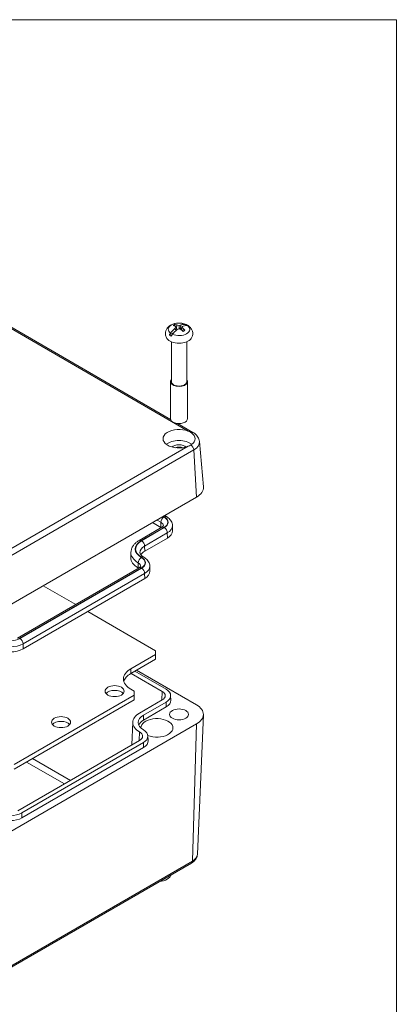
# Model space of a CAD drawing. Header units: millimetres. Extents: x 22 to 1013, y 22 to 778.
# Tile 8 of 8: x 882 to 1002, y 454 to 767. Entities that reach past the tile are written whole.
import ezdxf

# ---------------------------------------------------------------- set-up
doc = ezdxf.new("R2010")
doc.units = ezdxf.units.MM
doc.header["$LTSCALE"] = 3.703704
for name, color, linetype, lineweight in [('Sketch Geometry (ANSI)', 7, 'Continuous', 9), ('Visible (ANSI)', 7, 'Continuous', 9), ('Visible Narrow (ANSI)', 7, 'Continuous', 9)]:
    doc.layers.add(name, color=color, linetype=linetype, lineweight=lineweight)

# ---------------------------------------------------------------- blocks, each defined once
blk = doc.blocks.new('Borders Default Border')
at = {"layer": 'Sketch Geometry (ANSI)', "flags": 128}
blk.add_lwpolyline([(8.89, 8.89), (8.89, 207.01), (270.51, 207.01), (270.51, 8.89), (8.89, 8.89)], dxfattribs=at)

msp = doc.modelspace()

# ---------------------------------------------------------------- linework, layer by layer
at = {"layer": 'Visible (ANSI)'}
for p, q in [((803.0585, 713.3385), (930.193, 639.9374)), ((931.547, 668.7261), (931.9357, 668.1615)), ((931.9777, 669.2195), (932.1356, 668.3344)), ((932.1724, 669.8957), (932.0677, 668.7152)), ((932.8725, 669.7362), (932.8725, 668.7029)), ((933.082, 668.6162), (933.5727, 669.8957)), ((933.7261, 668.9881), (933.082, 668.6162)), ((933.6671, 668.8317), (933.082, 668.6162)), ((933.7674, 669.2195), (933.6097, 668.3357)), ((933.7018, 668.8518), (933.6671, 668.8317)), ((933.6671, 668.8317), (933.6774, 668.7152)), ((934.1981, 668.7261), (934.1071, 667.9122)), ((935.3291, 669.9136), (934.967, 669.7045)), ((931.4035, 667.6471), (929.7906, 666.716)), ((930.4281, 664.535), (930.4281, 651.9328)), ((935.317, 664.535), (935.317, 651.9328)), ((930.1503, 651.9328), (930.1503, 640.2146)), ((935.5948, 651.9328), (935.5948, 640.2146)), ((932.3924, 638.6675), (937.2778, 635.847)), ((939.3628, 632.946), (940.5983, 618.5379)), ((938.4377, 615.3023), (870.0186, 575.8005)), ((928.8615, 609.1384), (928.3115, 609.456)), ((920.188, 601.5783), (927.39, 605.7364)), ((927.0782, 605.7193), (924.4588, 607.2316)), ((930.7928, 606.2705), (930.8272, 604.6634)), ((921.9713, 598.1592), (929.1733, 602.3173)), ((917.5789, 597.7819), (917.5445, 596.1747)), ((923.5908, 593.4183), (923.6252, 591.8111)), ((881.559, 570.5817), (920.188, 592.8841)), ((883.3423, 567.1625), (921.9713, 589.465)), ((889.757, 587.1965), (900.0469, 581.2557)), ((903.8996, 579.0313), (925.4167, 566.6084)), ((925.4167, 565.4082), (917.5756, 560.8812)), ((925.4167, 566.6084), (925.4167, 565.4082)), ((925.4167, 565.4082), (925.4167, 563.8962)), ((917.5756, 559.3691), (925.4167, 563.8962)), ((917.6314, 559.4014), (927.5168, 553.694)), ((918.8494, 560.1046), (928.7348, 554.3973)), ((938.4377, 549.4151), (919.3862, 560.4145)), ((917.5756, 554.3522), (918.615, 553.7521)), ((918.615, 553.7521), (918.615, 552.552)), ((918.615, 552.552), (880.4822, 530.536)), ((880.4822, 529.0239), (918.615, 551.0399)), ((918.615, 552.552), (918.615, 551.0399)), ((927.5168, 550.9952), (920.3148, 546.8371)), ((928.7348, 550.292), (921.5328, 546.1339)), ((930.2059, 552.4163), (930.2705, 550.9052)), ((928.7805, 548.7535), (921.5785, 544.5955)), ((870.0186, 503.8651), (938.4377, 543.3669)), ((918.1664, 543.9441), (917.8575, 536.7242)), ((938.7124, 502.0459), (940.6051, 546.2854)), ((920.3148, 538.1429), (881.6858, 515.8405)), ((921.5328, 537.4397), (882.9038, 515.1373)), ((923.0039, 539.564), (923.0685, 538.0529)), ((921.5785, 535.9013), (882.9495, 513.5988)), ((868.3928, 459.775), (936.812, 499.2768))]:
    msp.add_line(p, q, dxfattribs=at)
for centre, major_axis, ratio, start_param, end_param in [((932.5598, 663.9459), (3.3626, 5.8241), 0.57735027, 1.00004184, 1.31208293), ((933.1853, 663.5848), (-3.3626, -5.8241), 0.57735027, 4.14163449, 4.45367559), ((932.8725, 668.9477), (-2.2666, 0), 0.57735027, 5.31376319, 5.68181109), ((933.1265, 663.948), (-3.9292, 5.4638), 0.50268549, 5.65821582, 5.78120623), ((932.9272, 663.792), (-2.9518, 6.0585), 0.3654845, 5.61622094, 5.73935271), ((932.9272, 663.7517), (1.6308, 6.5391), 0.5062071, 0.71799575, 0.84112752), ((932.6186, 663.6547), (-2.6875, 6.17), 0.64340809, 5.78129716, 5.90428757), ((932.8377, 663.7403), (3.9329, -5.4727), 0.75359163, 2.37381256, 2.49694433), ((932.8377, 663.8034), (-4.9691, -4.5527), 0.61286903, 4.19463379, 4.31776557), ((932.9074, 663.7403), (3.9329, 5.4727), 0.75359163, 0.64464832, 0.7677801), ((932.9074, 663.8034), (-4.9691, 4.5527), 0.61286903, 5.10701239, 5.23014417), ((932.5598, 663.9459), (3.3626, 5.8241), 0.57735027, 0.25871339, 0.57075449), ((933.1265, 663.948), (-3.9292, 5.4638), 0.50268549, 5.10624928, 5.22923969), ((932.8179, 663.792), (-2.9518, -6.0585), 0.3654845, 3.68542525, 3.80855702), ((932.8179, 663.7517), (1.6308, -6.5391), 0.5062071, 2.30046513, 2.42359691), ((932.8725, 668.9477), (2.2666, 0), 0.57735027, 5.31376319, 5.68181109), ((933.1853, 663.5848), (3.3626, 5.8241), 0.57735027, 0.25871339, 0.57075449), ((932.6186, 663.6547), (2.6875, -6.17), 0.64340809, 2.08773797, 2.21072837), ((932.8725, 668.1342), (3.9412, 0), 0.57735027, 0.72135187, 0.89784338), ((932.8725, 666.471), (4.1497, 0), 0.57735027, 3.50385933, 5.92091863), ((932.8725, 668.1342), (-3.9412, 0), 0.57735027, 0.67295295, 0.89784338), ((932.8725, 651.9328), (2.7222, 0), 0.57735027, 2.68590629, 6.73887168), ((932.8725, 651.9328), (2.4444, 0), 0.57735027, 3.14159263, 6.28318531), ((932.8725, 640.2146), (2.7222, 0), 0.57735027, 3.14159265, 6.28318531), ((932.8725, 633.8247), (-5.0926, 0), 0.57735027, 4.10017302, 8.46619759), ((932.8725, 633.8247), (5.0926, 0), 0.57735027, 5.94561078, 6.62075983), ((932.8725, 630.4227), (-4.9471, 0), 0.57735027, 3.74855033, 5.67606826), ((932.8725, 630.4227), (2.5926, 0), 0.57735027, 0.53239888, 2.60919378), ((932.8725, 629.6666), (-2.5926, 0), 0.57735027, 4.20593621, 5.21884175), ((933.1999, 618.3264), (7.4074, 0), 0.57735027, 5.49778714, 6.3326512), ((925.1795, 604.6231), (-2.6852, 0), 0.57735027, 3.85258986, 3.92699082), ((925.1795, 604.6231), (5.6481, 0), 0.57735027, 5.49778714, 6.29552822), ((925.5069, 596.1179), (-5, 0), 0.57735027, 5.49778714, 5.96493923), ((925.5069, 596.1179), (-7.963, 0), 0.57735027, 6.2708424, 7.06858347), ((917.9775, 591.7708), (-2.6852, 0), 0.57735027, 3.85258986, 3.92699082), ((917.9775, 591.7708), (5.6481, 0), 0.57735027, 5.49778714, 6.29552822), ((879.3485, 569.4684), (5.6481, 0), 0.57735027, 3.92699082, 5.49778714), ((923.2298, 557.6167), (-7.9963, 0), 0.57735027, 5.49778714, 7.06858347), ((923.2298, 556.1047), (-7.9963, 0), 0.57735027, 5.49778714, 6.11868649), ((912.4203, 552.2641), (-3.0221, 0), 0.57735027, 3.58973214, 5.83504582), ((925.1795, 552.3446), (3.3054, 0), 0.57735027, 5.49778714, 7.06858347), ((925.1795, 552.3446), (5.0279, 0), 0.57735027, 5.49778714, 7.06858347), ((925.1795, 550.8326), (5.0926, 0), 0.57735027, 5.49778714, 6.30788053), ((925.5069, 543.8394), (-7.3427, 0), 0.57735027, 5.49778714, 7.06858347), ((933.1999, 546.391), (7.4074, 0), 0.57735027, 5.49778714, 7.06858347), ((895.391, 542.4323), (-3.0221, 0), 0.57735027, 3.58973214, 5.83504582), ((925.5069, 543.8394), (-5.6202, 0), 0.57735027, 5.49778714, 7.06858347), ((925.5069, 542.3274), (-5.5556, 0), 0.57735027, 5.49778714, 6.07072468), ((925.8342, 542.1384), (-5.0926, 0), 0.57735027, 0.97886109, 6.28981297), ((917.9775, 539.4924), (3.3054, 0), 0.57735027, 5.49778714, 7.06858347), ((917.9775, 539.4924), (5.0279, 0), 0.57735027, 5.49778714, 7.06858347), ((917.9775, 537.9803), (5.0926, 0), 0.57735027, 5.49778714, 6.30788053), ((879.3485, 515.6779), (-5.0926, 0), 0.57735027, 0.78539816, 2.35619449), ((879.3485, 517.1899), (-5.0279, 0), 0.57735027, 0.78539816, 2.35619449), ((925.8342, 496.0215), (4.6215, 0), 0.57735027, 4.88306557, 6.11250871)]:
    msp.add_ellipse(centre, major_axis=major_axis, ratio=ratio, start_param=start_param, end_param=end_param, dxfattribs=at)
for centre, major_axis in [((912.4203, 553.7761), (3.0221, 0)), ((932.8725, 546.391), (3.0093, 0)), ((895.391, 543.9443), (3.0221, 0))]:
    msp.add_ellipse(centre, major_axis=major_axis, ratio=0.57735027, dxfattribs=at)
for points, knots in [([(928.9922, 665.6219), (928.7972, 665.919), (928.6425, 666.2723), (928.5094, 666.9707), (928.5053, 667.3023), (928.6102, 667.9315), (928.7169, 668.2275), (929.0189, 668.7903), (929.2234, 669.046), (929.7322, 669.539), (930.0483, 669.7515), (930.7892, 670.1319), (931.2233, 670.2751), (932.1313, 670.4618), (932.6063, 670.5), (933.5482, 670.4682), (934.0148, 670.3994), (934.7062, 670.204), (934.9419, 670.1194), (935.1716, 670.0152)], [1.99392781, 1.99392781, 1.99392781, 1.99392781, 2.24661519, 2.24661519, 2.45217429, 2.45217429, 2.65658664, 2.65658664, 2.89352062, 2.89352062, 3.20008934, 3.20008934, 3.58484148, 3.58484148, 3.98529994, 3.98529994, 4.38229164, 4.38229164, 4.59322806, 4.59322806, 4.59322806, 4.59322806]), ([(934.9502, 670.0729), (935.052, 670.0633), (935.1485, 670.0318), (935.2607, 669.9674), (935.2958, 669.9427), (935.3291, 669.9136)], [1.0427797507, 1.0427797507, 1.0427797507, 1.0427797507, 1.0925997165, 1.0925997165, 1.1153664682, 1.1153664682, 1.1153664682, 1.1153664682]), ([(935.9087, 669.5891), (935.8896, 669.6029), (935.8703, 669.6154), (935.7739, 669.6707), (935.6774, 669.7022), (935.5756, 669.7118)], [0.1398251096, 0.1398251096, 0.1398251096, 0.1398251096, 0.15235725, 0.15235725, 0.2021772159, 0.2021772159, 0.2021772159, 0.2021772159]), ([(935.9087, 669.5891), (936.1172, 669.4375), (936.3169, 669.2606), (936.6807, 668.8414), (936.8448, 668.598), (937.0979, 668.0435), (937.1852, 667.7317), (937.2417, 667.0942), (937.2127, 666.7715), (937.0534, 666.1653), (936.9225, 665.8842), (936.7605, 665.6336), (936.7567, 665.6278), (936.7529, 665.6219)], [4.82670931, 4.82670931, 4.82670931, 4.82670931, 5.03337821, 5.03337821, 5.24004711, 5.24004711, 5.44671601, 5.44671601, 5.64841337, 5.64841337, 5.85508228, 5.85508228, 5.86005382, 5.86005382, 5.86005382, 5.86005382]), ([(929.7906, 666.716), (929.8239, 666.7835), (929.859, 666.8487), (929.9712, 667.0427), (930.0677, 667.1857), (930.1695, 667.3127)], [0.1295904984, 0.1295904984, 0.1295904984, 0.1295904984, 0.15235725, 0.15235725, 0.2021772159, 0.2021772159, 0.2021772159, 0.2021772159]), ([(930.7949, 666.9516), (930.6931, 666.8246), (930.5966, 666.6816), (930.4844, 666.4877), (930.4493, 666.4224), (930.416, 666.3549)], [1.0427797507, 1.0427797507, 1.0427797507, 1.0427797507, 1.0925997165, 1.0925997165, 1.1153664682, 1.1153664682, 1.1153664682, 1.1153664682]), ([(935.7992, 636.2309), (936.0468, 636.1305), (936.2753, 636.0165), (936.5272, 635.871), (936.5806, 635.8389), (936.6335, 635.8056)], [0.375289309, 0.375289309, 0.375289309, 0.375289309, 0.466112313, 0.466112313, 0.490708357, 0.490708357, 0.490708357, 0.490708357]), ([(936.6335, 635.8056), (937.0289, 635.5567), (937.3465, 635.2694), (937.6101, 634.9047), (937.6453, 634.8519), (937.6777, 634.7985)], [-0.816281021, -0.816281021, -0.816281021, -0.816281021, -0.626285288, -0.626285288, -0.594484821, -0.594484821, -0.594484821, -0.594484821]), ([(937.2778, 635.847), (937.4949, 635.7216), (937.7017, 635.5838), (938.0904, 635.2813), (938.2723, 635.1165), (938.6047, 634.7576), (938.7553, 634.5633), (939.0149, 634.1447), (939.1239, 633.9201), (939.2872, 633.4469), (939.3412, 633.1984), (939.3628, 632.946)], [1.570796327, 1.570796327, 1.570796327, 1.570796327, 1.717982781, 1.717982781, 1.865169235, 1.865169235, 2.012355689, 2.012355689, 2.159542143, 2.159542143, 2.306728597, 2.306728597, 2.306728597, 2.306728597]), ([(936.6335, 631.8409), (936.5806, 631.8073), (936.5272, 631.775), (936.2753, 631.6296), (936.0468, 631.5189), (935.7992, 631.4185)], [0.441516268, 0.441516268, 0.441516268, 0.441516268, 0.466112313, 0.466112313, 0.556935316, 0.556935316, 0.556935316, 0.556935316]), ([(937.6777, 632.8509), (937.673, 632.8432), (937.6683, 632.8355), (937.436, 632.4634), (937.0859, 632.1282), (936.6335, 631.8409)], [-0.222018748, -0.222018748, -0.222018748, -0.222018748, -0.217431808, -0.217431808, -0.000026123, -0.000026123, -0.000026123, -0.000026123]), ([(930.7928, 606.2705), (930.7875, 606.5202), (930.7482, 606.7685), (930.61, 607.242), (930.5115, 607.467), (930.2706, 607.8846), (930.1283, 608.0774), (929.8124, 608.431), (929.6386, 608.5921), (929.2671, 608.8858), (929.0692, 609.0185), (928.8615, 609.1384)], [0.797741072, 0.797741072, 0.797741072, 0.797741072, 0.952352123, 0.952352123, 1.106963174, 1.106963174, 1.261574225, 1.261574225, 1.416185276, 1.416185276, 1.570796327, 1.570796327, 1.570796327, 1.570796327]), ([(927.39, 605.7364), (927.486, 605.7918), (927.5683, 605.848), (927.7033, 605.9548), (927.756, 606.0053), (927.8338, 606.0923), (927.8589, 606.1287), (927.8894, 606.1817), (927.8951, 606.198), (927.8988, 606.2107), (927.8989, 606.2123), (927.8989, 606.2123)], [0, 0, 0, 0, 0.154611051, 0.154611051, 0.309222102, 0.309222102, 0.463833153, 0.463833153, 0.618444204, 0.618444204, 0.716564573, 0.716564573, 0.716564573, 0.716564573]), ([(917.5789, 597.7819), (917.5857, 598.1003), (917.6357, 598.4175), (917.8135, 599.0269), (917.941, 599.3189), (918.2573, 599.8672), (918.446, 600.1236), (918.8713, 600.5997), (919.108, 600.8195), (919.6203, 601.2245), (919.896, 601.4097), (920.188, 601.5783)], [2.368537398, 2.368537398, 2.368537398, 2.368537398, 2.523148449, 2.523148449, 2.6777595, 2.6777595, 2.832370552, 2.832370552, 2.986981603, 2.986981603, 3.141592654, 3.141592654, 3.141592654, 3.141592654]), ([(921.6595, 596.2862), (921.4791, 596.3903), (921.319, 596.499), (921.0433, 596.717), (920.9277, 596.8263), (920.7406, 597.0358), (920.669, 597.1358), (920.5631, 597.3195), (920.5285, 597.4028), (920.4843, 597.5542), (920.4743, 597.6223), (920.4729, 597.6895)], [1.570796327, 1.570796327, 1.570796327, 1.570796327, 1.725407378, 1.725407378, 1.880018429, 1.880018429, 2.03462948, 2.03462948, 2.189240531, 2.189240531, 2.343851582, 2.343851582, 2.343851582, 2.343851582]), ([(920.188, 592.8841), (920.284, 592.9396), (920.3663, 592.9958), (920.5013, 593.1025), (920.554, 593.153), (920.6318, 593.2401), (920.6568, 593.2765), (920.6874, 593.3294), (920.6931, 593.3457), (920.6968, 593.3584), (920.6969, 593.36), (920.6969, 593.36)], [0, 0, 0, 0, 0.154611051, 0.154611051, 0.309222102, 0.309222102, 0.463833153, 0.463833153, 0.618444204, 0.618444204, 0.716564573, 0.716564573, 0.716564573, 0.716564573]), ([(923.5908, 593.4183), (923.5855, 593.6679), (923.5462, 593.9163), (923.408, 594.3898), (923.3095, 594.6148), (923.0685, 595.0323), (922.9263, 595.2251), (922.6104, 595.5788), (922.4366, 595.7398), (922.0651, 596.0336), (921.8672, 596.1663), (921.6595, 596.2862)], [0.797741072, 0.797741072, 0.797741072, 0.797741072, 0.952352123, 0.952352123, 1.106963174, 1.106963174, 1.261574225, 1.261574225, 1.416185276, 1.416185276, 1.570796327, 1.570796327, 1.570796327, 1.570796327]), ([(936.812, 499.2768), (937.0128, 499.3927), (937.2044, 499.5209), (937.5648, 499.8044), (937.7337, 499.9597), (938.042, 500.3006), (938.1813, 500.4864), (938.4193, 500.8888), (938.5177, 501.1057), (938.6593, 501.563), (938.702, 501.8034), (938.7124, 502.0459)], [0, 0, 0, 0, 0.152140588, 0.152140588, 0.304281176, 0.304281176, 0.456421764, 0.456421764, 0.608562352, 0.608562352, 0.76070294, 0.76070294, 0.76070294, 0.76070294])]:
    msp.add_open_spline(points, degree=3, knots=knots, dxfattribs=at)
msp.add_open_spline([(931.5824, 669.5115), (931.5859, 669.7658), (931.5902, 670.0268)], degree=2, dxfattribs=at)
at = {"layer": 'Visible Narrow (ANSI)'}
for p, q in [((803.1482, 712.817), (935.7992, 636.2309)), ((935.7992, 631.4185), (868.9484, 592.8222)), ((869.1439, 590.7489), (937.5631, 630.2507)), ((938.4377, 615.3023), (937.5631, 630.2507)), ((928.0844, 609.0219), (927.8221, 609.1734)), ((928.1671, 609.0697), (927.9047, 609.2211)), ((927.1025, 607.3408), (925.8752, 608.0494)), ((927.0782, 605.7193), (927.1025, 607.3408)), ((920.8824, 601.5095), (928.0844, 605.6676)), ((920.9651, 601.4618), (928.1671, 605.6199)), ((921.947, 599.7806), (929.149, 603.9387)), ((929.149, 603.9387), (929.1733, 602.3173)), ((921.947, 599.7806), (921.9713, 598.1592)), ((919.8762, 592.8671), (919.9005, 594.4885)), ((882.2534, 570.5129), (920.8824, 592.8153)), ((882.3361, 570.4652), (920.9651, 592.7676)), ((883.318, 568.784), (921.947, 591.0864)), ((921.947, 591.0864), (921.9713, 589.465)), ((883.318, 568.784), (883.3423, 567.1625)), ((917.5756, 560.8812), (917.5756, 559.3691)), ((927.5168, 553.694), (927.4351, 550.9481)), ((928.7805, 548.7535), (928.7348, 550.292)), ((921.5785, 544.5955), (921.5328, 546.1339)), ((938.4377, 543.3669), (937.099, 499.8734)), ((920.3148, 540.8418), (920.2331, 538.0958)), ((921.5785, 535.9013), (921.5328, 537.4397)), ((884.4381, 531.3079), (896.4571, 524.3687)), ((898.3864, 525.4826), (886.3674, 532.4218)), ((882.9495, 513.5988), (882.9038, 515.1373)), ((937.099, 499.8734), (868.6799, 460.3716))]:
    msp.add_line(p, q, dxfattribs=at)
for centre, major_axis, start_param, end_param in [((932.8725, 668.5122), (-3.4093, 0), 4.05706939, 6.9385049), ((932.8725, 668.5122), (3.4093, 0), 4.05706939, 6.9385049), ((936.5834, 634.6441), (0.6944, 1.2028), 0, 0.73436318), ((933.1999, 633.8247), (4.7849, 0), 5.92294962, 6.643421), ((936.5834, 630.7373), (-0.6944, 1.2028), 3.99680399, 5.44675216), ((933.1999, 632.7698), (6.1704, 0), 5.49778714, 6.3326512), ((928.0844, 607.8879), (0.6944, 1.2028), 0.78539816, 2.3387412), ((925.1795, 607.3448), (4.1082, 0), 5.49778714, 7.06858347), ((928.1671, 607.9356), (0.6944, 1.2028), 0, 0.78539816), ((925.1795, 607.3448), (4.2251, 0), 5.49778714, 7.06858347), ((925.1795, 606.2305), (2.7195, 0), 6.27135877, 7.06858347), ((928.0844, 604.5336), (-0.6944, 1.2028), 5.49778714, 6.28318531), ((925.1795, 606.2305), (5.6138, 0), 5.49778714, 6.29552822), ((928.1671, 604.4858), (0.6944, -1.2028), 0.80285146, 2.35619449), ((925.5069, 598.8396), (-6.5399, 0), 5.49778714, 7.06858347), ((925.5069, 598.8396), (-6.423, 0), 5.49778714, 7.06858347), ((920.8824, 600.3755), (-0.6944, 1.2028), 5.49778714, 6.28318531), ((925.5069, 597.7254), (-5.0344, 0), 5.49778714, 6.29552822), ((920.9651, 600.3278), (0.6944, -1.2028), 0.80285146, 2.35619449), ((925.5069, 597.7254), (-7.9286, 0), 6.2708424, 7.06858347), ((920.9651, 595.0834), (0.6944, 1.2028), 0, 0.78539816), ((920.8824, 595.0356), (0.6944, 1.2028), 0.78539816, 2.3387412), ((917.9775, 593.3783), (2.7195, 0), 6.27135877, 7.06858347), ((917.9775, 594.4925), (4.1082, 0), 5.49778714, 7.06858347), ((917.9775, 594.4925), (4.2251, 0), 5.49778714, 7.06858347), ((917.9775, 593.3783), (5.6138, 0), 5.49778714, 6.29552822), ((920.8824, 591.6813), (-0.6944, 1.2028), 5.49778714, 6.28318531), ((920.9651, 591.6336), (0.6944, -1.2028), 0.80285146, 2.35619449), ((879.3485, 571.0758), (5.6138, 0), 3.92699082, 5.49778714), ((879.3485, 572.19), (4.2251, 0), 3.92699082, 5.49778714), ((882.2534, 569.3788), (-0.6944, 1.2028), 5.49778714, 6.28318531), ((882.3361, 569.3311), (0.6944, -1.2028), 0.80285146, 2.35619449), ((936.1175, 500.4796), (0.6944, -1.2028), 0, 0.75049158), ((933.1999, 502.1245), (5.5142, 0), 5.49778714, 6.25849008)]:
    msp.add_ellipse(centre, major_axis=major_axis, ratio=0.57735027, start_param=start_param, end_param=end_param, dxfattribs=at)

# ---------------------------------------------------------------- block references
at = {"xscale": 3.703703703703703, "yscale": 3.703703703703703, "zscale": 3.703703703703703}
msp.add_blockref('Borders Default Border', (0, 0), dxfattribs=at)

doc.saveas('drawing.dxf')
